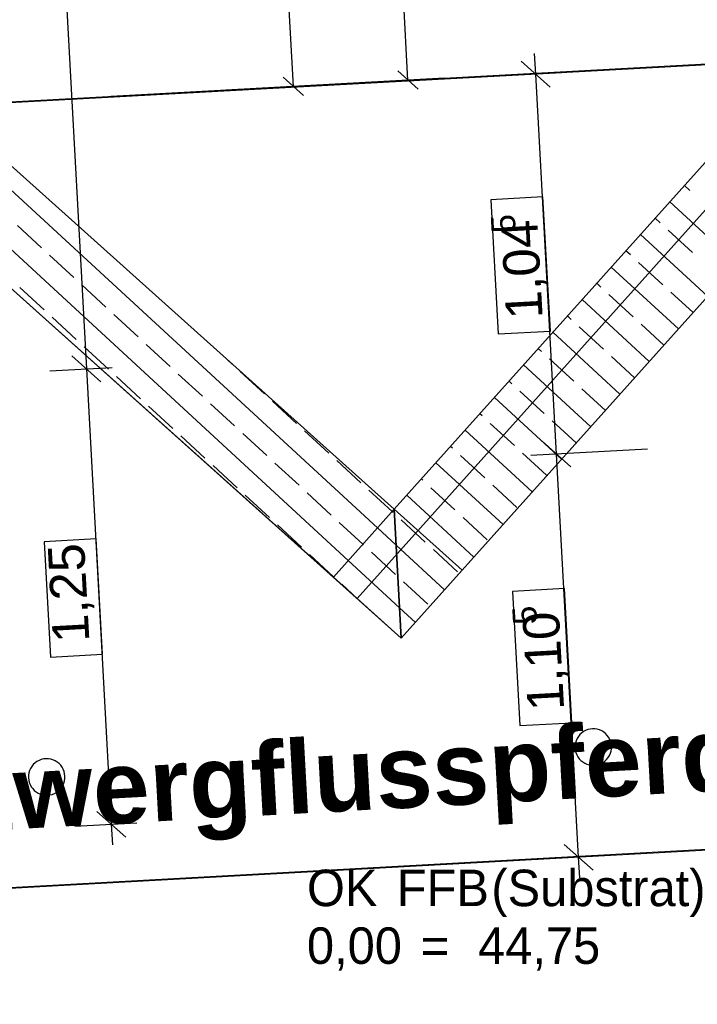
# Model space of a CAD drawing. Extents: x -779 to 790, y -208 to 633.
# Tile 75 of 232: x -170 to -133, y 106 to 160. Entities that reach past the tile are written whole.
import ezdxf
from ezdxf.lldxf.tags import DXFTag

# ---------------------------------------------------------------- set-up
doc = ezdxf.new("R2010")
doc.units = 0
doc.layers.get('0').update_dxf_attribs({"lineweight": 25})
doc.layers.add('01AFU Allgemein Bemaßung', color=7, linetype='Continuous', lineweight=25)
doc.layers.add('02 Raster Gebäude-A07F5V53WF', color=7, linetype='Continuous', lineweight=13)
for name, color, linetype, lineweight, true_color in [('01AFU Allgemein Bemaßung-A07F5V4RWF', 7, 'Continuous', 25, 0x848484), ('02 Raster Bemaßung', 7, 'Continuous', 25, 0x848484), ('02 Raster Gebäude-A07F5V4QWF', 7, 'Continuous', 25, 0x848484), ('20 Magerbeton Bohrungen', 7, 'Continuous', 25, 0x848484), ('20 Räume Innen', 9, 'Continuous', 25, 0x808080), ('20 Wasserbecken', 7, 'Continuous', 25, 0x848484), ('S_Mass', 150, 'Continuous', 25, 0x007fff)]:
    doc.layers.add(name, color=color, linetype=linetype, lineweight=lineweight, true_color=true_color)
doc.styles.get("Standard").update_dxf_attribs({"font": 'arial.ttf'})
tags = doc.linetypes.add('Raster-A07F5V4TWF', pattern=[0.2, 0.1, -0.05, 0, -0.05]).pattern_tags.tags
tags[10:11] = [DXFTag(74, 4), DXFTag(75, 0), DXFTag(340, '0'), DXFTag(46, 1.0), DXFTag(50, 0.0), DXFTag(44, 0.0), DXFTag(45, 0.0)]
tags[8:9] = [DXFTag(74, 4), DXFTag(75, 0), DXFTag(340, '0'), DXFTag(46, 1.0), DXFTag(50, 0.0), DXFTag(44, 0.0), DXFTag(45, 0.0)]
tags[6:7] = [DXFTag(74, 4), DXFTag(75, 0), DXFTag(340, '0'), DXFTag(46, 1.0), DXFTag(50, 0.0), DXFTag(44, 0.0), DXFTag(45, 0.0)]
tags[4:5] = [DXFTag(74, 4), DXFTag(75, 0), DXFTag(340, '0'), DXFTag(46, 1.0), DXFTag(50, 0.0), DXFTag(44, 0.0), DXFTag(45, 0.0)]
tags = doc.linetypes.add('Raster-A07F5V57WF', pattern=[0.2, 0.1, -0.05, 0, -0.05]).pattern_tags.tags
tags[10:11] = [DXFTag(74, 4), DXFTag(75, 0), DXFTag(340, '0'), DXFTag(46, 1.0), DXFTag(50, 0.0), DXFTag(44, 0.0), DXFTag(45, 0.0)]
tags[8:9] = [DXFTag(74, 4), DXFTag(75, 0), DXFTag(340, '0'), DXFTag(46, 1.0), DXFTag(50, 0.0), DXFTag(44, 0.0), DXFTag(45, 0.0)]
tags[6:7] = [DXFTag(74, 4), DXFTag(75, 0), DXFTag(340, '0'), DXFTag(46, 1.0), DXFTag(50, 0.0), DXFTag(44, 0.0), DXFTag(45, 0.0)]
tags[4:5] = [DXFTag(74, 4), DXFTag(75, 0), DXFTag(340, '0'), DXFTag(46, 1.0), DXFTag(50, 0.0), DXFTag(44, 0.0), DXFTag(45, 0.0)]
tags = doc.linetypes.add('Strichlinie eng', pattern=[0.115, 0.075, -0.04]).pattern_tags.tags
tags[6:7] = [DXFTag(74, 4), DXFTag(75, 0), DXFTag(340, '0'), DXFTag(46, 1.0), DXFTag(50, 0.0), DXFTag(44, 0.0), DXFTag(45, 0.0)]
tags[4:5] = [DXFTag(74, 4), DXFTag(75, 0), DXFTag(340, '0'), DXFTag(46, 1.0), DXFTag(50, 0.0), DXFTag(44, 0.0), DXFTag(45, 0.0)]
tags = doc.linetypes.add('Wipeout_Contour-A07F5V4SWF', pattern=[1, 0, -1]).pattern_tags.tags
tags[6:7] = [DXFTag(74, 4), DXFTag(75, 0), DXFTag(340, '0'), DXFTag(46, 1.0), DXFTag(50, 0.0), DXFTag(44, 0.0), DXFTag(45, 0.0)]
tags[4:5] = [DXFTag(74, 4), DXFTag(75, 0), DXFTag(340, '0'), DXFTag(46, 1.0), DXFTag(50, 0.0), DXFTag(44, 0.0), DXFTag(45, 0.0)]

# ---------------------------------------------------------------- blocks, each defined once
blk = doc.blocks.new('Referenz-A07F5V4VWF', base_point=(-401.415, -176.34))
at = {"color": 0, "linetype": 'ByBlock', "lineweight": -2, "ltscale": 12.5}
for p, q in [((-106.666, 178.549), (-151.53, 128.491)), ((-111.305, 175.992), (-149.494, 133.381)), ((-149.107, 126.32), (-104.243, 176.378)), ((-145.77, 130.044), (-107.581, 172.654)), ((-149.494, 133.381), (-190.033, 169.715)), ((-151.53, 128.491), (-194.913, 167.373)), ((-194.913, 167.373), (-149.107, 126.32)), ((-189.647, 162.653), (-152.831, 129.657)), ((-149.494, 133.381), (-152.831, 129.657)), ((-152.831, 129.657), (-149.494, 133.381)), ((-149.107, 126.32), (-149.494, 133.381)), ((-149.494, 133.381), (-149.107, 126.32)), ((-145.77, 130.044), (-149.494, 133.381)), ((-149.494, 133.381), (-145.77, 130.044)), ((-152.831, 129.657), (-149.107, 126.32)), ((-149.107, 126.32), (-145.77, 130.044))]:
    blk.add_line(p, q, dxfattribs=at)
at = {"layer": '01AFU Allgemein Bemaßung-A07F5V4RWF', "color": 0, "lineweight": -2}
for p, q in [((-169.735, 202.617), (-166.367, 141.076)), ((-165.577, 140.368), (-167.157, 141.784)), ((-168.365, 140.967), (-164.963, 141.153)), ((-166.367, 141.076), (-165.001, 116.109)), ((-165.791, 116.817), (-164.211, 115.401)), ((-166.998, 116), (-163.597, 116.186)), ((-165.001, 116.109), (-164.94, 114.985))]:
    blk.add_line(p, q, dxfattribs=at)
at = {"layer": '01AFU Allgemein Bemaßung-A07F5V4RWF', "color": 0, "linetype": 'Wipeout_Contour-A07F5V4SWF', "lineweight": -2, "ltscale": 1.625}
for p, q in [((-165.829, 131.756), (-168.682, 131.6)), ((-165.483, 125.432), (-165.829, 131.756)), ((-168.682, 131.6), (-168.336, 125.276)), ((-168.336, 125.276), (-165.483, 125.432))]:
    blk.add_line(p, q, dxfattribs=at)
at = {"layer": '02 Raster Bemaßung', "color": 0, "lineweight": -2}
for p, q in [((-141.737, 157.235), (-141.798, 158.359)), ((-140.947, 156.527), (-142.527, 157.943)), ((-140.333, 157.312), (-146.73, 156.962)), ((-140.597, 136.407), (-141.737, 157.235)), ((-141.387, 137.115), (-139.807, 135.699)), ((-135.604, 136.681), (-142.002, 136.331)), ((-139.388, 114.299), (-140.597, 136.407)), ((-140.178, 115.007), (-138.598, 113.591)), ((-137.983, 114.376), (-144.381, 114.026)), ((-139.326, 113.175), (-139.388, 114.299))]:
    blk.add_line(p, q, dxfattribs=at)
at = {"layer": '02 Raster Bemaßung', "color": 0, "linetype": 'Wipeout_Contour-A07F5V4SWF', "lineweight": -2, "ltscale": 1.625}
for p, q in [((-141.34, 150.501), (-144.193, 150.345)), ((-144.193, 150.345), (-143.791, 142.989)), ((-140.937, 143.145), (-141.34, 150.501)), ((-143.791, 142.989), (-140.937, 143.145)), ((-140.165, 129.033), (-143.018, 128.877)), ((-139.763, 121.677), (-140.165, 129.033)), ((-143.018, 128.877), (-142.616, 121.521)), ((-142.616, 121.521), (-139.763, 121.677))]:
    blk.add_line(p, q, dxfattribs=at)
at = {"layer": '02 Raster Gebäude-A07F5V4QWF', "color": 0, "linetype": 'Raster-A07F5V4TWF', "lineweight": -2, "ltscale": 187.5}
for p, q in [((-94.628, 159.813), (-288.386, 149.211)), ((-98.436, 116.54), (-286.642, 106.241))]:
    blk.add_line(p, q, dxfattribs=at)
at = {"layer": '20 Magerbeton Bohrungen', "color": 0, "lineweight": -2}
for p, q in [((-139.402, 120.921), (-139.471, 120.809)), ((-139.32, 121.023), (-139.402, 120.921)), ((-139.225, 121.113), (-139.32, 121.023)), ((-139.12, 121.19), (-139.225, 121.113)), ((-139.005, 121.253), (-139.12, 121.19)), ((-138.883, 121.3), (-139.005, 121.253)), ((-138.756, 121.33), (-138.883, 121.3)), ((-138.625, 121.344), (-138.756, 121.33)), ((-138.495, 121.341), (-138.625, 121.344)), ((-138.365, 121.321), (-138.495, 121.341)), ((-138.24, 121.284), (-138.365, 121.321)), ((-138.12, 121.231), (-138.24, 121.284)), ((-138.009, 121.162), (-138.12, 121.231)), ((-137.907, 121.08), (-138.009, 121.162)), ((-137.817, 120.985), (-137.907, 121.08)), ((-137.74, 120.88), (-137.817, 120.985)), ((-139.581, 120.435), (-139.584, 120.304)), ((-139.561, 120.564), (-139.581, 120.435)), ((-139.524, 120.69), (-139.561, 120.564)), ((-139.471, 120.809), (-139.524, 120.69)), ((-137.677, 120.765), (-137.74, 120.88)), ((-137.63, 120.643), (-137.677, 120.765)), ((-137.6, 120.515), (-137.63, 120.643)), ((-137.586, 120.385), (-137.6, 120.515)), ((-137.589, 120.255), (-137.586, 120.385)), ((-139.584, 120.304), (-139.57, 120.174)), ((-139.57, 120.174), (-139.54, 120.047)), ((-139.54, 120.047), (-139.493, 119.925)), ((-139.493, 119.925), (-139.43, 119.81)), ((-137.768, 119.769), (-137.699, 119.88)), ((-137.699, 119.88), (-137.646, 120)), ((-137.646, 120), (-137.609, 120.125)), ((-137.609, 120.125), (-137.589, 120.255)), ((-169.279, 119.384), (-169.362, 119.282)), ((-169.185, 119.474), (-169.279, 119.384)), ((-169.079, 119.551), (-169.185, 119.474)), ((-168.964, 119.613), (-169.079, 119.551)), ((-168.842, 119.66), (-168.964, 119.613)), ((-168.715, 119.691), (-168.842, 119.66)), ((-168.585, 119.705), (-168.715, 119.691)), ((-168.454, 119.702), (-168.585, 119.705)), ((-168.325, 119.681), (-168.454, 119.702)), ((-168.199, 119.644), (-168.325, 119.681)), ((-168.079, 119.591), (-168.199, 119.644)), ((-167.968, 119.523), (-168.079, 119.591)), ((-167.866, 119.441), (-167.968, 119.523)), ((-167.776, 119.346), (-167.866, 119.441)), ((-167.699, 119.24), (-167.776, 119.346)), ((-139.43, 119.81), (-139.353, 119.704)), ((-139.353, 119.704), (-139.263, 119.61)), ((-139.263, 119.61), (-139.161, 119.527)), ((-139.161, 119.527), (-139.05, 119.459)), ((-139.05, 119.459), (-138.93, 119.406)), ((-138.93, 119.406), (-138.805, 119.369)), ((-138.805, 119.369), (-138.675, 119.349)), ((-138.675, 119.349), (-138.545, 119.346)), ((-138.545, 119.346), (-138.414, 119.359)), ((-138.414, 119.359), (-138.287, 119.39)), ((-138.287, 119.39), (-138.165, 119.437)), ((-138.165, 119.437), (-138.05, 119.5)), ((-138.05, 119.5), (-137.945, 119.577)), ((-137.945, 119.577), (-137.85, 119.667)), ((-137.85, 119.667), (-137.768, 119.769)), ((-169.54, 118.796), (-169.543, 118.665)), ((-169.52, 118.925), (-169.54, 118.796)), ((-169.483, 119.051), (-169.52, 118.925)), ((-169.43, 119.17), (-169.483, 119.051)), ((-169.362, 119.282), (-169.43, 119.17)), ((-167.636, 119.125), (-167.699, 119.24)), ((-167.589, 119.003), (-167.636, 119.125)), ((-167.559, 118.876), (-167.589, 119.003)), ((-167.545, 118.746), (-167.559, 118.876)), ((-167.548, 118.615), (-167.545, 118.746)), ((-169.543, 118.665), (-169.53, 118.535)), ((-169.53, 118.535), (-169.499, 118.408)), ((-169.499, 118.408), (-169.452, 118.286)), ((-169.452, 118.286), (-169.389, 118.171)), ((-167.727, 118.129), (-167.658, 118.241)), ((-167.658, 118.241), (-167.605, 118.361)), ((-167.605, 118.361), (-167.568, 118.486)), ((-167.568, 118.486), (-167.548, 118.615)), ((-169.389, 118.171), (-169.312, 118.065)), ((-169.312, 118.065), (-169.222, 117.97)), ((-169.222, 117.97), (-169.12, 117.888)), ((-169.12, 117.888), (-169.009, 117.82)), ((-169.009, 117.82), (-168.889, 117.767)), ((-168.889, 117.767), (-168.764, 117.73)), ((-168.764, 117.73), (-168.634, 117.71)), ((-168.634, 117.71), (-168.504, 117.706)), ((-168.504, 117.706), (-168.374, 117.72)), ((-168.374, 117.72), (-168.246, 117.751)), ((-168.246, 117.751), (-168.124, 117.798)), ((-168.124, 117.798), (-168.009, 117.86)), ((-168.009, 117.86), (-167.904, 117.937)), ((-167.904, 117.937), (-167.809, 118.028)), ((-167.809, 118.028), (-167.727, 118.129))]:
    blk.add_line(p, q, dxfattribs=at)
at = {"layer": '20 Wasserbecken', "color": 0, "lineweight": -2}
for p, q in [((-111.305, 175.992), (-149.494, 133.381)), ((-149.107, 126.32), (-107.581, 172.654)), ((-149.494, 133.381), (-190.033, 169.715)), ((-150.411, 132.358), (-189.986, 168.851)), ((-152.013, 130.57), (-189.798, 165.413)), ((-189.647, 162.653), (-152.831, 129.657)), ((-133.283, 150.847), (-133.588, 151.128)), ((-130.713, 146.844), (-134.389, 150.234)), ((-134.911, 149.083), (-135.19, 149.341)), ((-168.828, 147.709), (-170.152, 148.929)), ((-132.315, 145.057), (-135.991, 148.447)), ((-133.146, 147.456), (-134.47, 148.676)), ((-136.538, 147.318), (-136.793, 147.553)), ((-167.064, 146.081), (-168.387, 147.302)), ((-134.773, 145.691), (-136.097, 146.911)), ((-133.917, 143.269), (-137.594, 146.659)), ((-138.165, 145.554), (-138.395, 145.765)), ((-168.691, 144.317), (-170.014, 145.537)), ((-165.299, 144.454), (-166.623, 145.675)), ((-133.116, 144.163), (-134.332, 145.284)), ((-135.519, 141.481), (-139.196, 144.872)), ((-136.4, 143.926), (-137.724, 145.147)), ((-166.926, 142.69), (-168.25, 143.91)), ((-163.535, 142.827), (-164.858, 144.047)), ((-139.792, 143.789), (-139.997, 143.978)), ((-137.121, 139.694), (-140.798, 143.084)), ((-138.028, 142.162), (-139.351, 143.382)), ((-134.718, 142.375), (-135.959, 143.52)), ((-165.162, 141.063), (-166.485, 142.283)), ((-161.77, 141.2), (-163.093, 142.42)), ((-141.419, 142.024), (-141.599, 142.19)), ((-158.378, 141.337), (-158.636, 141.575)), ((-139.655, 140.397), (-140.978, 141.618)), ((-136.32, 140.587), (-137.586, 141.755)), ((-156.614, 139.71), (-157.937, 140.931)), ((-138.723, 137.906), (-142.4, 141.296)), ((-163.397, 139.435), (-164.721, 140.656)), ((-160.005, 139.573), (-161.329, 140.793)), ((-143.047, 140.26), (-143.201, 140.402)), ((-141.282, 138.633), (-142.605, 139.853)), ((-137.922, 138.8), (-139.214, 139.99)), ((-154.849, 138.083), (-156.172, 139.303)), ((-140.326, 136.118), (-144.002, 139.509)), ((-161.633, 137.808), (-162.956, 139.029)), ((-158.241, 137.946), (-159.564, 139.166)), ((-144.674, 138.495), (-144.803, 138.615)), ((-139.525, 137.012), (-140.841, 138.226)), ((-153.084, 136.456), (-154.408, 137.676)), ((-141.928, 134.331), (-145.604, 137.721)), ((-142.909, 136.868), (-144.233, 138.088)), ((-159.868, 136.181), (-161.191, 137.401)), ((-156.476, 136.318), (-157.8, 137.539)), ((-146.301, 136.731), (-146.406, 136.827)), ((-151.32, 134.829), (-152.643, 136.049)), ((-144.536, 135.103), (-145.86, 136.324)), ((-141.145, 135.241), (-142.468, 136.461)), ((-158.103, 134.554), (-159.427, 135.774)), ((-154.712, 134.691), (-156.035, 135.912)), ((-143.53, 132.543), (-147.207, 135.933)), ((-147.928, 134.966), (-148.008, 135.039)), ((-149.61, 133.252), (-150.879, 134.422)), ((-146.164, 133.339), (-147.487, 134.559)), ((-142.772, 133.476), (-144.095, 134.697)), ((-156.339, 132.927), (-157.662, 134.147)), ((-152.947, 133.064), (-154.27, 134.284)), ((-145.132, 130.755), (-148.809, 134.146)), ((-149.555, 133.201), (-149.61, 133.252)), ((-147.791, 131.574), (-149.114, 132.795)), ((-144.399, 131.712), (-145.722, 132.932)), ((-154.574, 131.299), (-155.898, 132.52)), ((-151.212, 131.464), (-152.506, 132.657)), ((-149.386, 131.413), (-150.411, 132.358)), ((-151.182, 131.437), (-151.212, 131.464)), ((-146.734, 128.968), (-149.386, 131.413)), ((-146.026, 129.947), (-147.35, 131.167)), ((-152.814, 129.676), (-154.133, 130.893)), ((-149.418, 129.81), (-150.741, 131.03)), ((-149.198, 127.974), (-152.013, 130.57)), ((-149.107, 126.32), (-152.831, 129.657)), ((-152.81, 129.672), (-152.814, 129.676)), ((-151.489, 128.454), (-152.368, 129.265)), ((-147.653, 128.182), (-148.977, 129.403)), ((-148.337, 127.18), (-149.198, 127.974))]:
    blk.add_line(p, q, dxfattribs=at)
at = {"layer": '20 Wasserbecken', "color": 0, "linetype": 'Strichlinie eng', "lineweight": -2, "ltscale": 0.21125}
for p, q in [((-104.243, 176.378), (-149.107, 126.32)), ((-149.107, 126.32), (-194.913, 167.373))]:
    blk.add_line(p, q, dxfattribs=at)
at = {"layer": '01AFU Allgemein Bemaßung-A07F5V4RWF', "color": 0, "linetype": 'ByBlock', "lineweight": -2, "ltscale": 1.625, "insert": (-168.198, 126.017), "char_height": 2.00026, "attachment_point": 1, "rotation": 93.132}
blk.add_mtext('{\\fArial;1,25}', dxfattribs=at)
at = {"layer": '02 Raster Bemaßung', "color": 0, "linetype": 'ByBlock', "lineweight": -2, "ltscale": 2.25, "attachment_point": 1, "rotation": 93.132}
for s, insert, char_height in [('{\\fArial;5}', (-144.152, 148.487), 1.32017), ('{\\fArial;1,04}', (-143.352, 143.747), 2.00026), ('{\\fArial;5}', (-142.976, 127.019), 1.32017), ('{\\fArial;1,10}', (-142.175, 122.278), 2.00026)]:
    blk.add_mtext(s, dxfattribs=dict(at, insert=insert, char_height=char_height))
blk = doc.blocks.new('Referenz-A07F5V59WF', base_point=(-759.499, -206.186))
at = {"layer": '02 Raster Gebäude-A07F5V53WF', "color": 0, "linetype": 'Raster-A07F5V57WF', "ltscale": 117.000008}
for p, q in [((451.033, 189.73), (-288.356, 149.263)), ((448.141, 146.515), (-286.611, 106.301))]:
    blk.add_line(p, q, dxfattribs=at)
at = {"layer": '20 Räume Innen', "color": 0, "linetype": 'Continuous', "lineweight": -2, "ltscale": 225.000015, "insert": (-173.882, 119.653), "char_height": 3.99976, "attachment_point": 1, "rotation": 3.1327}
blk.add_mtext('{\\fArial|b1|i0;Zwergflusspferd}', dxfattribs=at)
blk = doc.blocks.new('MText-A07F5V5TWF', base_point=(-154.278, 108.458))
at = {"color": 0, "linetype": 'ByBlock', "lineweight": -2, "ltscale": 0.13, "char_height": 2, "attachment_point": 1}
for s, insert in [('{\\fCentury Gothic;0,00}', (-154.278, 110.458)), ('{\\fCentury Gothic;44,75}', (-144.896, 110.458)), ('{\\fCentury Gothic;=}', (-148.039, 110.458))]:
    blk.add_mtext(s, dxfattribs=dict(at, insert=insert))
blk = doc.blocks.new('MText-A07F5V5VWF', base_point=(-154.278, 111.622))
at = {"color": 0, "linetype": 'ByBlock', "lineweight": -2, "ltscale": 0.13, "char_height": 2, "attachment_point": 1}
for s, insert in [('{\\fCentury Gothic;OK}', (-154.278, 113.622)), ('{\\fCentury Gothic;FFB}', (-149.355, 113.622)), ('{\\fCentury Gothic;(Substrat)}', (-144.172, 113.622))]:
    blk.add_mtext(s, dxfattribs=dict(at, insert=insert))
blk = doc.blocks.new('Maß-A07F5V85WF', base_point=(-166.709, 156.013))
at = {"color": 0, "linetype": 'ByBlock', "lineweight": -2, "ltscale": 0.25}
for p, q in [((-157.283, 188.126), (-156.166, 187.125)), ((-154.727, 187.735), (-166.709, 187.079)), ((-155.024, 156.56), (-156.724, 187.625)), ((-153.027, 156.669), (-165.009, 156.013)), ((-155.583, 157.061), (-154.465, 156.059))]:
    blk.add_line(p, q, dxfattribs=at)
at = {"color": 0, "linetype": 'ByBlock', "lineweight": -2, "ltscale": 0.25, "insert": (-153.601, 174.473), "char_height": 1.8, "attachment_point": 1, "rotation": 273.1327}
blk.add_mtext('{\\fArial;1.56}', dxfattribs=at)
blk = doc.blocks.new('Maß-A07F5V87WF', base_point=(-162.489, 156.358))
at = {"color": 0, "linetype": 'ByBlock', "lineweight": -2, "ltscale": 0.25}
for p, q in [((-148.74, 156.906), (-152.504, 225.583)), ((-149.299, 157.406), (-148.181, 156.405)), ((-146.743, 157.015), (-158.725, 156.358))]:
    blk.add_line(p, q, dxfattribs=at)

msp = doc.modelspace()

# ---------------------------------------------------------------- block references
at = {"color": 8, "lineweight": 25, "ltscale": 1250, "true_color": 0x808080}
msp.add_blockref('Referenz-A07F5V59WF', (-759.499, -206.186), dxfattribs=at)
at = {"color": 8, "lineweight": 25, "ltscale": 12.5, "true_color": 0x808080}
msp.add_blockref('Referenz-A07F5V4VWF', (-401.415, -176.34), dxfattribs=at)
at = {"layer": '01AFU Allgemein Bemaßung', "color": 7, "lineweight": 13, "ltscale": 0.13}
for name, p in [('MText-A07F5V5VWF', (-154.278, 111.622)), ('MText-A07F5V5TWF', (-154.278, 108.458))]:
    msp.add_blockref(name, p, dxfattribs=at)
at = {"layer": 'S_Mass', "ltscale": 0.25}
for name, p in [('Maß-A07F5V87WF', (-162.489, 156.358)), ('Maß-A07F5V85WF', (-166.709, 156.013))]:
    msp.add_blockref(name, p, dxfattribs=at)

doc.saveas('drawing.dxf')
